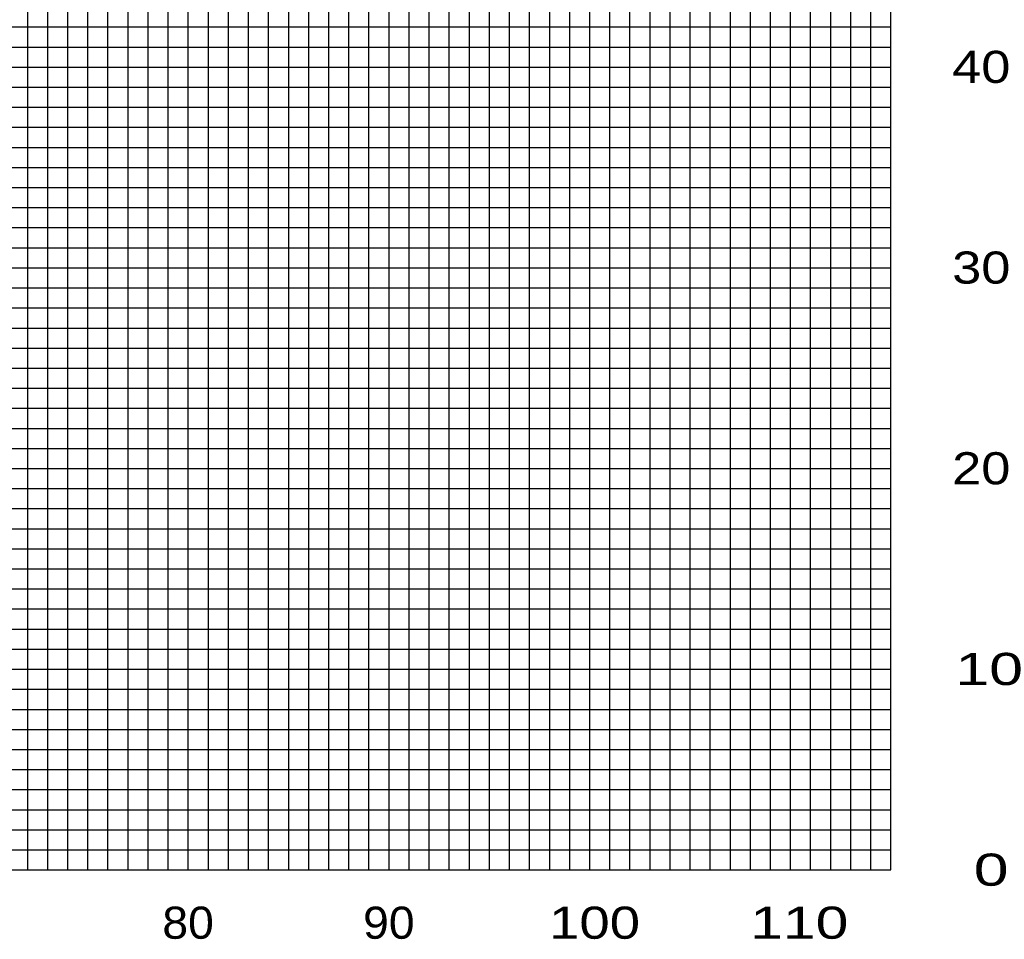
# Model space of a CAD drawing. Extents: x -441179 to 62702, y -334860 to 51651.
# Tile 45 of 68: x -74771 to -25727, y -317704 to -271883. Entities that reach past the tile are written whole.
import ezdxf

# ---------------------------------------------------------------- set-up
doc = ezdxf.new("R2010")
doc.units = 0
doc.layers.get('0').update_dxf_attribs({"linetype": 'CONTINUOUS'})

msp = doc.modelspace()

# ---------------------------------------------------------------- linework, layer by layer
at = {"color": 252, "linetype": 'Continuous'}
for p, q in [((-74372.192684, -314245.002408), (-74372.192684, -174245.002408)), ((-73372.192684, -314245.002408), (-73372.192684, -174245.002408)), ((-72372.192684, -314245.002408), (-72372.192684, -174245.002408)), ((-71372.192684, -314245.002408), (-71372.192684, -174245.002408)), ((-70372.192684, -314245.002408), (-70372.192684, -174245.002408)), ((-69372.192684, -314245.002408), (-69372.192684, -174245.002408)), ((-68372.192684, -314245.002408), (-68372.192684, -174245.002408)), ((-60372.192684, -314245.002408), (-60372.192684, -174245.002408)), ((-59372.192684, -314245.002408), (-59372.192684, -174245.002408)), ((-58372.192684, -314245.002408), (-58372.192684, -174245.002408)), ((-57372.192684, -314245.002408), (-57372.192684, -174245.002408)), ((-48372.192684, -314245.002408), (-48372.192684, -174245.002408)), ((-47372.192684, -314245.002408), (-47372.192684, -174245.002408)), ((-45372.192684, -314245.002408), (-45372.192684, -174245.002408)), ((-44372.192684, -314245.002408), (-44372.192684, -174245.002408)), ((-43372.192684, -314245.002408), (-43372.192684, -174245.002408)), ((-42372.192684, -314245.002408), (-42372.192684, -174245.002408)), ((-41372.192684, -314245.002408), (-41372.192684, -174245.002408)), ((-40372.192684, -314245.002408), (-40372.192684, -174245.002408)), ((-39372.192684, -314245.002408), (-39372.192684, -174245.002408)), ((-38372.192684, -314245.002408), (-38372.192684, -174245.002408)), ((-37372.192684, -314245.002408), (-37372.192684, -174245.002408)), ((-35372.192684, -314245.002408), (-35372.192684, -174245.002408)), ((-34372.192684, -314245.002408), (-34372.192684, -174245.002408)), ((-33372.192684, -314245.002408), (-33372.192684, -174245.002408)), ((-32372.192684, -314245.002408), (-32372.192684, -174245.002408)), ((-31372.192684, -314245.002408), (-31372.192684, -174245.002408)), ((-67372.192684, -314245.002408), (-67372.192684, -212245.002408)), ((-65372.192684, -314245.002408), (-65372.192684, -212245.002408)), ((-64372.192684, -314245.002408), (-64372.192684, -212245.002408)), ((-63372.192684, -314245.002408), (-63372.192684, -212245.002408)), ((-62372.192684, -314245.002408), (-62372.192684, -212245.002408)), ((-61372.192684, -314245.002408), (-61372.192684, -212245.002408)), ((-55372.192684, -314245.002408), (-55372.192684, -232245.002408)), ((-54372.192684, -314245.002408), (-54372.192684, -232245.002408)), ((-53372.192684, -314245.002408), (-53372.192684, -232245.002408)), ((-52372.192684, -314245.002408), (-52372.192684, -232245.002408)), ((-51372.192684, -314245.002408), (-51372.192684, -232245.002408)), ((-50372.192684, -314245.002408), (-50372.192684, -232245.002408)), ((-49372.192684, -314245.002408), (-49372.192684, -232245.002408)), ((-141885.476717, -272245.002408), (-31372.192684, -272245.002408)), ((-142026.017552, -273245.002408), (-31372.192684, -273245.002408)), ((-142307.099221, -275245.002408), (-31372.192684, -275245.002408)), ((-142447.640056, -276245.002408), (-31372.192684, -276245.002408)), ((-142588.18089, -277245.002408), (-31372.192684, -277245.002408)), ((-142671.16327, -278245.002408), (-31372.192684, -278245.002408)), ((-142811.704105, -279245.002408), (-31372.192684, -279245.002408)), ((-112372.192684, -280245.002408), (-31372.192684, -280245.002408)), ((-143092.785774, -281245.002408), (-31372.192684, -281245.002408)), ((-143233.326609, -282245.002408), (-31372.192684, -282245.002408)), ((-143373.867444, -283245.002408), (-31372.192684, -283245.002408)), ((-143654.949113, -285245.002408), (-31372.192684, -285245.002408)), ((-143795.489948, -286245.002408), (-31372.192684, -286245.002408)), ((-143729.014939, -287245.002408), (-31372.192684, -287245.002408)), ((-144016.990336, -288245.002408), (-31372.192684, -288245.002408)), ((-144157.531171, -289245.002408), (-31372.192684, -289245.002408)), ((-144298.072006, -290245.002408), (-31372.192684, -290245.002408)), ((-144438.61284, -291245.002408), (-31372.192684, -291245.002408)), ((-144579.153675, -292245.002408), (-31372.192684, -292245.002408)), ((-144719.69451, -293245.002408), (-31372.192684, -293245.002408)), ((-145000.776179, -295245.002408), (-31372.192684, -295245.002408)), ((-145141.317014, -296245.002408), (-31372.192684, -296245.002408)), ((-145235.406023, -297245.002408), (-31372.192684, -297245.002408)), ((-145318.674083, -298245.002408), (-31372.192684, -298245.002408)), ((-145459.214917, -299245.002408), (-31372.192684, -299245.002408)), ((-145599.755752, -300245.002408), (-31372.192684, -300245.002408)), ((-145544.38563, -301245.002408), (-31372.192684, -301245.002408)), ((-145458.024652, -302245.002408), (-31372.192684, -302245.002408)), ((-145416.115377, -303245.002408), (-31372.192684, -303245.002408)), ((-145332.296826, -305245.002408), (-31372.192684, -305245.002408)), ((-145290.38755, -306245.002408), (-31372.192684, -306245.002408)), ((-145206.433588, -307245.002408), (-31372.192684, -307245.002408)), ((-145164.524312, -308245.002408), (-31372.192684, -308245.002408)), ((-145122.615037, -309245.002408), (-31372.192684, -309245.002408)), ((-143104.747471, -310245.002408), (-31372.192684, -310245.002408)), ((-142762.572782, -311245.002408), (-31372.192684, -311245.002408)), ((-141183.413694, -312245.002408), (-31372.192684, -312245.002408)), ((-141183.413694, -313245.002408), (-31372.192684, -313245.002408))]:
    msp.add_line(p, q, dxfattribs=at)
at = {"color": 14, "linetype": 'Continuous'}
for p, q in [((-56372.192684, -314245.002408), (-56372.192684, -174245.002408)), ((-46372.192684, -314245.002408), (-46372.192684, -174245.002408)), ((-36372.192684, -314245.002408), (-36372.192684, -174245.002408)), ((-66372.192684, -314245.002408), (-66372.192684, -212245.002408)), ((-142166.558386, -274245.002408), (-31372.192684, -274245.002408)), ((-143514.408278, -284245.002408), (-31372.192684, -284245.002408)), ((-144860.235344, -294245.002408), (-31372.192684, -294245.002408)), ((-145332.161414, -304245.002408), (-31372.192684, -304245.002408)), ((-146372.192684, -314245.002408), (-31372.192684, -314245.002408))]:
    msp.add_line(p, q, dxfattribs=at)
at = {"color": 255, "linetype": 'Continuous'}
msp.add_line((-146372.192684, -314245.002408), (-31372.192684, -314245.002408), dxfattribs=at)

# ---------------------------------------------------------------- texts
at = {"color": 7, "linetype": 'Continuous', "char_height": 1600, "line_spacing_factor": 0.794286}
for s, insert, attachment_point in [('\\W1.218233;\\A1; 40', (-29047.512598, -274245.032031), 4), ('\\W1.218233;\\A1; 30', (-29047.512598, -284245.032255), 4), ('\\W1.218233;\\A1; 20', (-29047.512598, -294245.026375), 4), ('\\W1.411603;\\A1; 10', (-28995.947204, -304245.014391), 4), ('\\W1.457885;\\A1;  0', (-28983.605304, -314245.002408), 4), ('\\W1.077951;\\A1;80', (-67665.916116, -316075.461547), 1), ('\\W1.077951;\\A1;90', (-57665.916116, -316075.461547), 1), ('\\W1.270443;\\A1;100', (-48405.082653, -316075.461547), 1), ('\\W1.368169;\\A1;110', (-38379.022326, -316075.461547), 1)]:
    msp.add_mtext(s, dxfattribs=dict(at, insert=insert, attachment_point=attachment_point))

doc.saveas('drawing.dxf')
